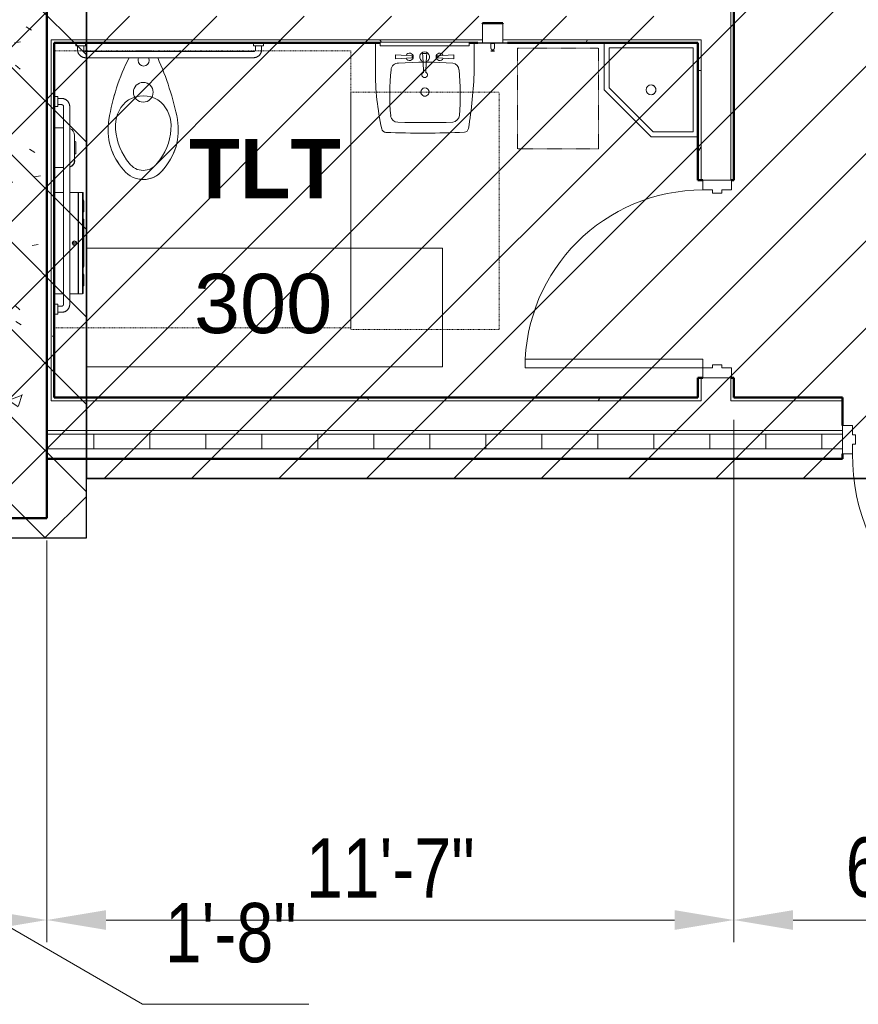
# Model space of a CAD drawing. Header units: inches. Extents: x -152 to 1372, y -763 to 594.
# Tile 6 of 13: x 455 to 624, y -94 to 105. Entities that reach past the tile are written whole.
import ezdxf

# ---------------------------------------------------------------- set-up
doc = ezdxf.new("R2010")
doc.units = ezdxf.units.IN
doc.header["$MEASUREMENT"] = 0
doc.linetypes.add('Dash', pattern=[0.25, 0.125, -0.125])
doc.linetypes.add('Overhead 1_16_', pattern=[0.101562, 0.0625, -0.039062])
for name, color, linetype, lineweight in [('A-ANNO-DIMS', 211, 'Continuous', 9), ('A-AREA-IDEN', 2, 'Continuous', 9), ('A-DOOR', 31, 'Continuous', 13), ('A-DOOR-FRAM', 31, 'Continuous', 20), ('A-FLOR-OVHD', 1, 'Overhead 1_16_', 9), ('A-WALL', 113, 'Continuous', 13), ('A-WALL-PATT', 111, 'Continuous', 50), ('I-WALL', 2, 'Continuous', 13), ('L-SITE-WALL', 31, 'Continuous', 13), ('P-SANR-FIXT', 6, 'Continuous', 9), ('Q-SPCQ', 91, 'Continuous', 9)]:
    doc.layers.add(name, color=color, linetype=linetype, lineweight=lineweight)
doc.styles.add('Arial', font='arial.ttf', dxfattribs={"width": 0.8, "height": 12})
doc.styles.add('Arial_1', font='arial.ttf', dxfattribs={"height": 9})
doc.styles.add('Arial_B', font='arialbd.ttf', dxfattribs={"height": 12})
doc.dimstyles.new('Continuous_USACE_1', dxfattribs={"dimscale": 12, "dimtxt": 9.182335, "dimasz": 1, "dimexe": 0.375, "dimexo": 0.375, "dimgap": 0.375, "dimtad": 1, "dimdec": 5, "dimrnd": 0.03125, "dimzin": 3, "dimdsep": 46, "dimlunit": 4, "dimtxsty": 'Arial', "dimsah": 1, "dimcen": 0.09, "dimazin": 0, "dimtfac": 1, "dimtdec": 4, "dimtix": 1, "dimtmove": 0, "dimatfit": 3, "dimfxl": 1, "dimtvp": 1, "dimtfill": 1, "dimfrac": 2, "dimtolj": 1, "dimtzin": 0, "dimlwd": 20, "dimlwe": 20, "dimarcsym": 2})
doc.dimstyles.new('Continuous_USACE_3', dxfattribs={"dimscale": 12, "dimtxt": 9.182335, "dimasz": 0.75, "dimexe": 0.375, "dimexo": 0.375, "dimgap": 0.375, "dimtad": 1, "dimdec": 5, "dimrnd": 0.03125, "dimzin": 3, "dimdsep": 46, "dimlunit": 4, "dimtxsty": 'Arial', "dimblk1": 'OBLIQUE', "dimsah": 1, "dimcen": 0.09, "dimazin": 0, "dimtfac": 1, "dimtdec": 4, "dimtix": 1, "dimtmove": 1, "dimatfit": 3, "dimfxl": 1, "dimtvp": 1, "dimtfill": 1, "dimfrac": 2, "dimtolj": 1, "dimtzin": 0, "dimlwd": 20, "dimlwe": 20, "dimarcsym": 2})
pattern_1 = [(0, (3279.594, -2263.219), (30.72, 7.68), [1.267, -21.773, 1.267, -21.773, -122.88]), (0, (3279.594, -2263.219), (30.72, 7.68), [-46.08, 1.267, -44.813, 1.267, -21.773, -53.76]), (0, (3279.594, -2263.219), (30.72, 7.68), [-115.2, 1.267, -14.093, 1.267, -37.133]), (120, (3291.114, -2259.379), (-22.011075, 22.7643), [1.267, -21.773, 1.267, -21.773, -122.88]), (120, (3291.114, -2259.379), (-22.011075, 22.7643), [-46.08, 1.267, -44.813, 1.267, -21.773, -53.76]), (120, (3291.114, -2259.379), (-22.011075, 22.7643), [-115.2, 1.267, -14.093, 1.267, -37.133]), (240, (3294.954, -2244.019), (-8.708925, -30.4443), [1.267, -21.773, 1.267, -21.773, -122.88]), (240, (3294.954, -2244.019), (-8.708925, -30.4443), [-46.08, 1.267, -44.813, 1.267, -21.773, -53.76]), (240, (3294.954, -2244.019), (-8.708925, -30.4443), [-115.2, 1.267, -14.093, 1.267, -37.133])]

# ---------------------------------------------------------------- blocks, each defined once
blk = doc.blocks.new('CSA-Toilet-Tankless-2D - Toilet Floor Mounted - Floor-323344-ARCHITECTURAL FLOOR PLAN')
at = {"layer": 'P-SANR-FIXT', "linetype": 'Dash'}
for p, q in [((-42.48, 65.5), (17.52, 65.5)), ((-42.48, 9.5), (-42.48, 65.5)), ((17.52, 65.5), (17.52, 9.5)), ((17.52, 9.5), (-42.48, 9.5))]:
    blk.add_line(p, q, dxfattribs=at)
at = {"layer": 'P-SANR-FIXT'}
for p, q in [((-3.84, 31.51), (-3.31, 32.24)), ((2.35, 32.24), (2.89, 31.51)), ((-2.14, 9.5), (1.04, 9.5)), ((1.04, 9.5), (-2.14, 9.5)), ((-9.6, 7.87), (8.65, 7.87))]:
    blk.add_line(p, q, dxfattribs=at)
for centre, radius, start, end in [((5.99, 24.56), 13.8, 137.5097, 161.8269), ((-0.49, 30.48), 5.03, 89.8381, 141.3029), ((-0.49, 30.49), 5.02, 89.9064, 137.5097), ((-0.49, 30.42), 5.09, 39.0209, 89.9064), ((-0.49, 30.42), 5.09, 39.0209, 89.8381), ((5.99, 24.56), 13.8, 138.9305, 161.8269), ((-0.48, 30.18), 3.5, 36.0261, 143.9739), ((-6.94, 24.56), 13.8, 18.1731, 41.0695), ((-7.05, 24.51), 13.91, 18.221, 40.9113), ((5.16, 24.74), 11.26, 143.105, 181.2372), ((-6.64, 24.58), 11.78, 359.4314, 36.0261), ((5.5, 25.45), 13.07, 164.8702, 188.9809), ((5.5, 25.45), 13.07, 164.8702, 188.9809), ((-6.4, 25.45), 13.03, 350.9735, 15.1754), ((-6.4, 25.45), 13.03, 350.9735, 15.1754), ((0.44, 24.64), 6.54, 181.2372, 233.4853), ((-1.16, 24.52), 6.3, 305.4576, 359.4314), ((50.82, 35.12), 59.4, 191.3725, 204.1024), ((50.82, 35.12), 59.4, 191.3725, 204.1024), ((-34.89, 29.98), 41.87, 332.8247, 350.9735), ((-34.89, 29.98), 41.87, 332.8167, 350.9735), ((-0.48, 24.6), 6, 240.3074, 299.6926), ((-0.48, 17.87), 2, 0, 180), ((-0.48, 17.87), 2, 180, 0), ((-0.55, 11.44), 1.12, 0, 180), ((-0.55, 11.44), 1.13, 180, 211.9612), ((-0.55, 11.44), 1.12, 328.0388, 360), ((-2.14, 10.5), 1, 242.8, 270), ((-2.14, 10.5), 1, 245.159, 270), ((0.99, 10.58), 1.08, 272.6775, 297.1234), ((0.99, 10.58), 1.08, 272.6775, 295.0546)]:
    blk.add_arc(centre, radius, start, end, dxfattribs=at)
blk = doc.blocks.new('5R Sink-2D - CSA-Sink-2D-304063-ARCHITECTURAL FLOOR PLAN')
at = {"layer": 'P-SANR-FIXT', "linetype": 'Dash'}
for p, q in [((14.5, 62.62), (-15.5, 62.62)), ((-15.5, 62.62), (-15.5, 14.62)), ((14.5, 14.62), (14.5, 62.62)), ((14.5, 14.62), (-15.5, 14.62))]:
    blk.add_line(p, q, dxfattribs=at)
at = {"layer": 'P-SANR-FIXT'}
for p, q in [((-10.48, 10.2), (-10.48, 4.62)), ((-10.48, 4.62), (-10.48, 10.2)), ((9.52, 4.62), (9.52, 10.15)), ((9.52, 10.15), (9.52, 4.62)), ((-6.34, 7.02), (-6.34, 7.88)), ((-6.34, 7.88), (-3, 7.68)), ((-6.34, 7.02), (-3, 7.22)), ((-3, 7.22), (-3, 7.68)), ((-0.85, 6.8), (-0.04, 6.8)), ((5.45, 7.88), (2.11, 7.68)), ((2.11, 7.22), (2.11, 7.68)), ((5.45, 7.02), (2.11, 7.22)), ((5.45, 7.02), (5.45, 7.88)), ((-9.6, 4.62), (-9.48, 4.62)), ((8.52, 4.62), (8.65, 4.62))]:
    blk.add_line(p, q, dxfattribs=at)
for centre, radius, start, end in [((82.36, 6.85), 92.9, 170.6425, 177.9299), ((82.36, 6.85), 92.9, 170.6425, 177.9299), ((-8.43, 21.81), 0.882, 95.6057, 170.6425), ((-8.43, 21.81), 0.882, 95.6057, 170.6425), ((0.02, -161.72), 184.6, 87.7023, 92.6496), ((0.02, -161.72), 184.6, 87.7023, 92.6496), ((7.26, 21.72), 1.03, 16.0943, 81.1146), ((7.32, 21.79), 0.954, 13.024, 84.1849), ((-44.97, 10.29), 54.49, 359.8592, 12.4123), ((-44.97, 10.29), 54.49, 359.8592, 12.4123), ((-5.89, 19.09), 1.61, 99.7954, 172.2311), ((-0.6, -295.95), 316.68, 88.9927, 91.0073), ((4.94, 19.16), 1.52, 9.2347, 88.9927), ((47.56, 15.27), 55.2, 175.798, 185.4152), ((-38.18, 15.2), 44.81, 353.4102, 5.3894), ((-0.5, 14.58), 0.832, 360, 180), ((-0.5, 14.58), 0.832, 180, 0), ((-5.88, 10.22), 1.52, 186.1812, 259.7704), ((-0.44, 11.07), 0.567, 294.5515, 245.4484), ((-106.13, 13.53), 105.49, 356.3426, 358.4694), ((105.24, 13.53), 105.49, 181.5306, 183.6574), ((4.95, 10.11), 1.39, 265.3727, 357.94), ((-0.66, 93.47), 84.93, 266.2983, 273.7168), ((-3.49, 7.45), 0.746, 203.4239, 156.5761), ((-0.44, 7.45), 1, 108.5891, 71.8637), ((2.6, 7.45), 0.746, 23.4239, 336.5761)]:
    blk.add_arc(centre, radius, start, end, dxfattribs=at)
blk = doc.blocks.new('Door-Passage-Single-Flush - 36_ x 84_-580149-ARCHITECTURAL FLOOR PLAN')
at = {"layer": 'A-DOOR', "lineweight": 20}
for p, q in [((16.25, -2.875), (18, -2.875)), ((16.25, -38.875), (16.25, -2.875)), ((18, -2.875), (18, -38.875)), ((18, -38.875), (16.25, -38.875))]:
    blk.add_line(p, q, dxfattribs=at)
at = {"layer": 'A-DOOR', "lineweight": 9}
blk.add_arc((18, -2.875), 36, 180, 270, dxfattribs=at)
at = {"layer": 'A-DOOR-FRAM'}
for p, q in [((-20, 2.875), (-18, 2.875)), ((-20, -2.875), (-20, 2.875)), ((-18, 2.875), (-18, 0.9375)), ((18, 2.875), (20, 2.875)), ((18, 0.9375), (18, 2.875)), ((20, 2.875), (20, -2.875)), ((-18, 0.9375), (-17.375, 0.9375)), ((-17.375, 0.9375), (-17.375, -0.9375)), ((17.375, 0.9375), (18, 0.9375)), ((17.375, -0.9375), (17.375, 0.9375)), ((-18, -0.9375), (-18, -2.875)), ((-17.375, -0.9375), (-18, -0.9375)), ((18, -0.9375), (17.375, -0.9375)), ((18, -2.875), (18, -0.9375)), ((-18, -2.875), (-20, -2.875)), ((20, -2.875), (18, -2.875))]:
    blk.add_line(p, q, dxfattribs=at)
blk = doc.blocks.new('Door-Passage-Single-Flush - 42_ x 84_-580282-ARCHITECTURAL FLOOR PLAN')
at = {"layer": 'A-DOOR', "lineweight": 20}
for p, q in [((19.25, -5.4375), (21, -5.4375)), ((19.25, -47.4375), (19.25, -5.4375)), ((21, -5.4375), (21, -47.4375)), ((21, -47.4375), (19.25, -47.4375))]:
    blk.add_line(p, q, dxfattribs=at)
at = {"layer": 'A-DOOR', "lineweight": 9}
blk.add_arc((21, -5.4375), 42, 180, 270, dxfattribs=at)
at = {"layer": 'A-DOOR-FRAM'}
for p, q in [((-23, 0.3125), (-21, 0.3125)), ((-23, -5.4375), (-23, 0.3125)), ((-21, 0.3125), (-21, -1.625)), ((21, 0.3125), (23, 0.3125)), ((21, -1.625), (21, 0.3125)), ((23, 0.3125), (23, -5.4375)), ((-21, -1.625), (-20.375, -1.625)), ((-20.375, -1.625), (-20.375, -3.5)), ((20.375, -1.625), (21, -1.625)), ((20.375, -3.5), (20.375, -1.625)), ((-21, -3.5), (-21, -5.4375)), ((-20.375, -3.5), (-21, -3.5)), ((21, -3.5), (20.375, -3.5)), ((21, -5.4375), (21, -3.5)), ((-21, -5.4375), (-23, -5.4375)), ((23, -5.4375), (21, -5.4375))]:
    blk.add_line(p, q, dxfattribs=at)
blk = doc.blocks.new('Dispenser-Toilet_Tissue-Frost_Products_LTD_-Jumbo-169 - Steel-Brushed-Stainless_Steel-470826-ARCHITECTURAL FLOOR PLAN')
at = {"layer": 'Q-SPCQ', "color": 7}
for p, q in [((-2816.22, 2333.09), (-2818.09, 2333.09)), ((-2813.25, 2333.09), (-2814.97, 2333.09)), ((-2813.25, 2333.09), (-2813.25, 2312.59)), ((-2813.19, 2312.65), (-2813.19, 2333.03)), ((-2813.16, 2333.03), (-2813.19, 2333.03)), ((-2812.39, 2333.09), (-2813.16, 2333.09)), ((-2813.16, 2333.09), (-2813.16, 2333.03)), ((-2813.16, 2333.03), (-2813.16, 2312.65)), ((-2812.39, 2312.59), (-2812.39, 2333.09)), ((-2812.23, 2331.57), (-2812.23, 2332.93)), ((-2812.23, 2314.1), (-2812.23, 2331.57)), ((-2812.13, 2329.24), (-2812.13, 2331.41)), ((-2812.23, 2327.77), (-2812.23, 2329.08)), ((-2812.13, 2318.08), (-2812.13, 2327.59)), ((-2814.19, 2322.88), (-2814.19, 2322.8)), ((-2813.85, 2322.88), (-2814.19, 2322.88)), ((-2814.19, 2322.8), (-2813.85, 2322.8)), ((-2813.85, 2322.8), (-2813.85, 2322.88)), ((-2812.23, 2316.59), (-2812.23, 2317.9)), ((-2812.13, 2314.26), (-2812.13, 2316.43)), ((-2818.09, 2312.59), (-2816.22, 2312.59)), ((-2814.97, 2312.59), (-2813.25, 2312.59)), ((-2813.19, 2312.65), (-2813.16, 2312.65)), ((-2813.16, 2312.65), (-2813.16, 2312.59)), ((-2813.16, 2312.59), (-2812.39, 2312.59)), ((-2812.23, 2312.75), (-2812.23, 2314.1))]:
    blk.add_line(p, q, dxfattribs=at)
for radius in [0.438, 0.357]:
    blk.add_circle((-2814.01, 2322.84), radius, dxfattribs=at)
for centre, radius, start, end in [((-2813.25, 2333.03), 0.06, 0, 90), ((-2812.39, 2332.93), 0.16, 0, 90), ((-2812.31, 2331.41), 0.18, 0, 63.6122), ((-2812.25, 2329.86), 0.118, 10.8116, 82.3569), ((-2812.28, 2329.86), 0.151, 289.6341, 357.321), ((-2812.28, 2329.84), 0.151, 289.6341, 356.8331), ((-2812.31, 2329.83), 0.18, 296.3878, 0), ((-2812.25, 2329.26), 0.119, 10.0401, 81.5195), ((-2812.28, 2329.26), 0.151, 289.6341, 357.321), ((-2812.28, 2329.25), 0.151, 289.6341, 357.321), ((-2812.31, 2329.24), 0.18, 296.3878, 0), ((-2812.35, 2327.59), 0.22, 0, 56.9443), ((-2812.35, 2318.08), 0.22, 303.0557, 0), ((-2812.31, 2316.43), 0.18, 0, 63.6122), ((-2812.28, 2316.42), 0.151, 2.679, 70.3659), ((-2812.28, 2316.41), 0.151, 2.679, 70.3659), ((-2812.25, 2316.41), 0.119, 278.4805, 349.9599), ((-2812.31, 2315.84), 0.18, 0, 63.6084), ((-2812.28, 2315.83), 0.151, 3.1667, 70.3726), ((-2812.28, 2315.81), 0.151, 2.679, 70.3653), ((-2812.25, 2315.81), 0.118, 277.6431, 349.1884), ((-2812.31, 2314.26), 0.18, 296.3878, 0), ((-2813.25, 2312.65), 0.0601, 270, 357.3185), ((-2812.39, 2312.75), 0.16, 270, 359.0019)]:
    blk.add_arc(centre, radius, start, end, dxfattribs=at)
blk = doc.blocks.new('Toilet Grab Bar - 36_-471212-ARCHITECTURAL FLOOR PLAN')
at = {"layer": 'Q-SPCQ'}
for p, q in [((-7, 3.12), (-41, 3.12)), ((-43, 0.75), (-43, 0.12)), ((-43, 0.75), (-41, 0.75)), ((-42.62, 1.5), (-42.62, 0.75)), ((-41.37, 0.75), (-41.37, 1.5)), ((-41, 1.87), (-7, 1.87)), ((-41, 0.12), (-41, 0.75)), ((-7, 0.75), (-7, 0.12)), ((-7, 0.75), (-5, 0.75)), ((-6.63, 1.5), (-6.63, 0.75)), ((-5.37, 0.75), (-5.37, 1.5)), ((-5, 0.12), (-5, 0.75))]:
    blk.add_line(p, q, dxfattribs=at)
at = {"layer": 'Q-SPCQ', "flags": 128}
for points in [[(-41, 3.12), (-41.06, 3.12), (-41.13, 3.12), (-41.19, 3.11), (-41.26, 3.1), (-41.32, 3.09), (-41.39, 3.08), (-41.45, 3.06), (-41.51, 3.04), (-41.57, 3.02), (-41.63, 3), (-41.69, 2.97), (-41.75, 2.94), (-41.81, 2.91), (-41.86, 2.88), (-41.92, 2.84), (-41.97, 2.8), (-42.02, 2.76), (-42.07, 2.72), (-42.12, 2.68), (-42.17, 2.63), (-42.21, 2.58), (-42.25, 2.54), (-42.29, 2.48), (-42.33, 2.43), (-42.37, 2.38), (-42.4, 2.32), (-42.43, 2.27), (-42.46, 2.21), (-42.49, 2.15), (-42.51, 2.09), (-42.54, 2.03), (-42.56, 1.97), (-42.57, 1.9), (-42.59, 1.84), (-42.6, 1.78), (-42.61, 1.71), (-42.62, 1.65), (-42.62, 1.58), (-42.62, 1.52), (-42.62, 1.5)], [(-5.37, 1.5), (-5.38, 1.56), (-5.38, 1.63), (-5.39, 1.69), (-5.4, 1.76), (-5.41, 1.82), (-5.42, 1.89), (-5.44, 1.95), (-5.46, 2.01), (-5.48, 2.07), (-5.5, 2.13), (-5.53, 2.19), (-5.56, 2.25), (-5.59, 2.31), (-5.62, 2.36), (-5.66, 2.42), (-5.7, 2.47), (-5.74, 2.52), (-5.78, 2.57), (-5.82, 2.62), (-5.87, 2.67), (-5.92, 2.71), (-5.96, 2.75), (-6.02, 2.79), (-6.07, 2.83), (-6.12, 2.87), (-6.18, 2.9), (-6.23, 2.93), (-6.29, 2.96), (-6.35, 2.99), (-6.41, 3.01), (-6.47, 3.04), (-6.53, 3.06), (-6.6, 3.07), (-6.66, 3.09), (-6.72, 3.1), (-6.79, 3.11), (-6.85, 3.12), (-6.92, 3.12), (-6.98, 3.12), (-7, 3.12)], [(-41.37, 1.5), (-41.37, 1.51), (-41.37, 1.53), (-41.37, 1.54), (-41.37, 1.56), (-41.37, 1.57), (-41.36, 1.59), (-41.36, 1.6), (-41.36, 1.62), (-41.35, 1.63), (-41.35, 1.65), (-41.34, 1.66), (-41.33, 1.67), (-41.33, 1.69), (-41.32, 1.7), (-41.31, 1.71), (-41.3, 1.72), (-41.29, 1.74), (-41.28, 1.75), (-41.27, 1.76), (-41.26, 1.77), (-41.25, 1.78), (-41.24, 1.79), (-41.23, 1.8), (-41.22, 1.81), (-41.2, 1.82), (-41.19, 1.82), (-41.18, 1.83), (-41.16, 1.84), (-41.15, 1.84), (-41.14, 1.85), (-41.12, 1.85), (-41.11, 1.86), (-41.09, 1.86), (-41.08, 1.87), (-41.06, 1.87), (-41.05, 1.87), (-41.03, 1.87), (-41.02, 1.87), (-41, 1.87), (-41, 1.87)], [(-7, 1.87), (-6.99, 1.87), (-6.97, 1.87), (-6.96, 1.87), (-6.94, 1.87), (-6.93, 1.87), (-6.91, 1.86), (-6.9, 1.86), (-6.88, 1.86), (-6.87, 1.85), (-6.85, 1.85), (-6.84, 1.84), (-6.83, 1.83), (-6.81, 1.83), (-6.8, 1.82), (-6.79, 1.81), (-6.78, 1.8), (-6.76, 1.79), (-6.75, 1.78), (-6.74, 1.77), (-6.73, 1.76), (-6.72, 1.75), (-6.71, 1.74), (-6.7, 1.73), (-6.69, 1.72), (-6.68, 1.7), (-6.68, 1.69), (-6.67, 1.68), (-6.66, 1.66), (-6.66, 1.65), (-6.65, 1.64), (-6.65, 1.62), (-6.64, 1.61), (-6.64, 1.59), (-6.63, 1.58), (-6.63, 1.56), (-6.63, 1.55), (-6.63, 1.53), (-6.63, 1.52), (-6.63, 1.5), (-6.63, 1.5)]]:
    blk.add_lwpolyline(points, dxfattribs=at)
blk = doc.blocks.new('Toilet Grab Bar - 42_-468007-ARCHITECTURAL FLOOR PLAN')
at = {"layer": 'Q-SPCQ'}
for p, q in [((-55, 0), (-55, -0.75)), ((-53, -0.75), (-53, 0)), ((-13, 0), (-13, -0.75)), ((-11, -0.75), (-11, 0)), ((-53, -0.75), (-55, -0.75)), ((-54.62, -0.75), (-54.62, -1.5)), ((-53.37, -1.5), (-53.37, -0.75)), ((-13, -1.87), (-53, -1.87)), ((-11, -0.75), (-13, -0.75)), ((-12.62, -0.75), (-12.62, -1.5)), ((-11.38, -1.5), (-11.38, -0.75)), ((-53, -3.12), (-13, -3.12))]:
    blk.add_line(p, q, dxfattribs=at)
at = {"layer": 'Q-SPCQ', "flags": 128}
for points in [[(-54.62, -1.5), (-54.62, -1.56), (-54.62, -1.63), (-54.61, -1.69), (-54.6, -1.76), (-54.59, -1.82), (-54.58, -1.89), (-54.56, -1.95), (-54.54, -2.01), (-54.52, -2.07), (-54.5, -2.13), (-54.47, -2.19), (-54.44, -2.25), (-54.41, -2.31), (-54.38, -2.36), (-54.34, -2.42), (-54.3, -2.47), (-54.26, -2.52), (-54.22, -2.57), (-54.18, -2.62), (-54.13, -2.67), (-54.08, -2.71), (-54.04, -2.75), (-53.98, -2.79), (-53.93, -2.83), (-53.88, -2.87), (-53.82, -2.9), (-53.77, -2.93), (-53.71, -2.96), (-53.65, -2.99), (-53.59, -3.01), (-53.53, -3.04), (-53.47, -3.06), (-53.4, -3.07), (-53.34, -3.09), (-53.28, -3.1), (-53.21, -3.11), (-53.15, -3.12), (-53.08, -3.12), (-53.02, -3.12), (-53, -3.12)], [(-53, -1.87), (-53.01, -1.87), (-53.03, -1.87), (-53.04, -1.87), (-53.06, -1.87), (-53.07, -1.87), (-53.09, -1.86), (-53.1, -1.86), (-53.12, -1.86), (-53.13, -1.85), (-53.15, -1.85), (-53.16, -1.84), (-53.17, -1.83), (-53.19, -1.83), (-53.2, -1.82), (-53.21, -1.81), (-53.22, -1.8), (-53.24, -1.79), (-53.25, -1.78), (-53.26, -1.77), (-53.27, -1.76), (-53.28, -1.75), (-53.29, -1.74), (-53.3, -1.73), (-53.31, -1.72), (-53.32, -1.7), (-53.32, -1.69), (-53.33, -1.68), (-53.34, -1.66), (-53.34, -1.65), (-53.35, -1.64), (-53.35, -1.62), (-53.36, -1.61), (-53.36, -1.59), (-53.37, -1.58), (-53.37, -1.56), (-53.37, -1.55), (-53.37, -1.53), (-53.37, -1.52), (-53.37, -1.5), (-53.37, -1.5)], [(-13, -3.12), (-12.94, -3.12), (-12.87, -3.12), (-12.81, -3.11), (-12.74, -3.1), (-12.68, -3.09), (-12.61, -3.08), (-12.55, -3.06), (-12.49, -3.04), (-12.43, -3.02), (-12.37, -3), (-12.31, -2.97), (-12.25, -2.94), (-12.19, -2.91), (-12.14, -2.88), (-12.08, -2.84), (-12.03, -2.8), (-11.98, -2.76), (-11.93, -2.72), (-11.88, -2.68), (-11.83, -2.63), (-11.79, -2.58), (-11.75, -2.54), (-11.71, -2.48), (-11.67, -2.43), (-11.63, -2.38), (-11.6, -2.32), (-11.57, -2.27), (-11.54, -2.21), (-11.51, -2.15), (-11.49, -2.09), (-11.46, -2.03), (-11.44, -1.97), (-11.43, -1.9), (-11.41, -1.84), (-11.4, -1.78), (-11.39, -1.71), (-11.38, -1.65), (-11.38, -1.58), (-11.38, -1.52), (-11.38, -1.5)], [(-12.62, -1.5), (-12.63, -1.51), (-12.63, -1.53), (-12.63, -1.54), (-12.63, -1.56), (-12.63, -1.57), (-12.64, -1.59), (-12.64, -1.6), (-12.64, -1.62), (-12.65, -1.63), (-12.65, -1.65), (-12.66, -1.66), (-12.67, -1.67), (-12.67, -1.69), (-12.68, -1.7), (-12.69, -1.71), (-12.7, -1.72), (-12.71, -1.74), (-12.72, -1.75), (-12.73, -1.76), (-12.74, -1.77), (-12.75, -1.78), (-12.76, -1.79), (-12.77, -1.8), (-12.78, -1.81), (-12.8, -1.82), (-12.81, -1.82), (-12.82, -1.83), (-12.84, -1.84), (-12.85, -1.84), (-12.86, -1.85), (-12.88, -1.85), (-12.89, -1.86), (-12.91, -1.86), (-12.92, -1.87), (-12.94, -1.87), (-12.95, -1.87), (-12.97, -1.87), (-12.98, -1.87), (-13, -1.87), (-13, -1.87)]]:
    blk.add_lwpolyline(points, dxfattribs=at)
blk = doc.blocks.new('Bradley-Washroom_Accessories-Napkin_Disposal-4781-15 - Surface-Mounted-471218-ARCHITECTURAL FLOOR PLAN')
at = {"layer": 'Q-SPCQ'}
for p, q in [((-2818.09, 2346.13), (-2818.03, 2346.13)), ((-2816.21, 2346.13), (-2818.03, 2346.13)), ((-2818.03, 2346.13), (-2818.03, 2338.13)), ((-2813.97, 2339.63), (-2813.97, 2344.63)), ((-2813.74, 2341.02), (-2813.74, 2343.23)), ((-2818.03, 2338.13), (-2818.09, 2338.13)), ((-2818.03, 2338.13), (-2816.21, 2338.13)), ((-2813.97, 2339.54), (-2813.97, 2339.63))]:
    blk.add_line(p, q, dxfattribs=at)
for centre, radius, start, end in [((-2815.47, 2344.63), 1.5, 0, 70.3657), ((-2813.74, 2343.57), 0.23, 180, 248.9743), ((-2813.87, 2343.23), 0.129, 360, 68.9743), ((-2813.74, 2340.69), 0.23, 111.0257, 180), ((-2813.87, 2341.02), 0.129, 291.0257, 0), ((-2815.37, 2339.54), 1.41, 286.834, 0), ((-2815.47, 2339.63), 1.5, 289.6343, 0)]:
    blk.add_arc(centre, radius, start, end, dxfattribs=at)
blk = doc.blocks.new('Bradley-Washroom_Accessories-Mirrors-7815_Standard - Bradley-Washroom_Accessories-Mirrors-7815_Standard-472465-ARCHITECTURAL FLOOR PLAN')
at = {"layer": 'Q-SPCQ'}
for p, q in [((-2752.12, 2363.46), (-2734.12, 2363.46)), ((-2752.12, 2363.46), (-2752.12, 2362.71)), ((-2752.12, 2363.46), (-2752.12, 2362.71)), ((-2734.12, 2362.71), (-2752.12, 2362.71)), ((-2734.12, 2362.71), (-2734.12, 2363.46)), ((-2734.12, 2362.71), (-2734.12, 2363.46))]:
    blk.add_line(p, q, dxfattribs=at)
blk = doc.blocks.new('Sink - Mop - 19_ x 19_-534712-ARCHITECTURAL FLOOR PLAN')
at = {"layer": 'P-SANR-FIXT'}
for p, q in [((1, -1), (18, -1)), ((1, -18), (1, -1)), ((18, -1), (18, -9.09)), ((19, -9.5), (19, 0)), ((18, -9.09), (9.09, -18)), ((9.5, -19), (19, -9.5)), ((0, -19), (9.5, -19)), ((9.09, -18), (1, -18))]:
    blk.add_line(p, q, dxfattribs=at)
for start, end in [(360, 180), (0, 180), (180, 360), (180, 360)]:
    blk.add_arc((9.5, -9.5), 1, start, end, dxfattribs=at)
blk = doc.blocks.new('644_Soap_Dispenser - 644-535335-ARCHITECTURAL FLOOR PLAN')
at = {"layer": 'Q-SPCQ'}
for p, q in [((-2727.36, 2367.29), (-2731.42, 2367.29)), ((-2731.42, 2367.29), (-2731.42, 2363.34)), ((-2727.36, 2363.34), (-2727.36, 2367.29)), ((-2732.39, 2363.34), (-2726.39, 2363.34)), ((-2732.39, 2363.34), (-2732.39, 2363.31)), ((-2732.39, 2363.31), (-2726.39, 2363.31)), ((-2732.15, 2363.26), (-2732.39, 2363.31)), ((-2726.63, 2363.26), (-2732.15, 2363.26)), ((-2729.76, 2363.26), (-2729.76, 2363.19)), ((-2729.02, 2363.19), (-2729.76, 2363.19)), ((-2729.76, 2363.19), (-2729.49, 2363.19)), ((-2729.74, 2363.26), (-2729.74, 2362.26)), ((-2729.47, 2361.94), (-2729.47, 2361.71)), ((-2729.47, 2361.94), (-2729.39, 2361.94)), ((-2729.45, 2363.19), (-2729.45, 2363.26)), ((-2729.32, 2363.19), (-2729.45, 2363.19)), ((-2729.39, 2361.94), (-2729.31, 2361.94)), ((-2729.32, 2363.19), (-2729.32, 2363.26)), ((-2729.31, 2361.71), (-2729.31, 2361.94)), ((-2729.3, 2363.19), (-2729.02, 2363.19)), ((-2729.05, 2362.26), (-2729.05, 2363.26)), ((-2729.02, 2363.19), (-2729.02, 2363.26)), ((-2726.39, 2363.31), (-2726.63, 2363.26)), ((-2726.39, 2363.31), (-2726.39, 2363.34)), ((-2729.74, 2361.71), (-2729.74, 2361.64)), ((-2729.69, 2361.71), (-2729.39, 2361.71)), ((-2729.69, 2361.64), (-2729.39, 2361.64)), ((-2729.39, 2361.71), (-2729.09, 2361.71)), ((-2729.39, 2361.64), (-2729.09, 2361.64)), ((-2729.05, 2361.64), (-2729.05, 2361.71))]:
    blk.add_line(p, q, dxfattribs=at)
at = {"layer": 'Q-SPCQ', "flags": 128}
for points in [[(-2729.47, 2361.94), (-2729.48, 2361.94), (-2729.5, 2361.95), (-2729.51, 2361.95), (-2729.52, 2361.95), (-2729.53, 2361.96), (-2729.54, 2361.96), (-2729.56, 2361.97), (-2729.57, 2361.97), (-2729.58, 2361.98), (-2729.59, 2361.99), (-2729.6, 2361.99), (-2729.61, 2362), (-2729.62, 2362.01), (-2729.63, 2362.02), (-2729.64, 2362.03), (-2729.65, 2362.04), (-2729.66, 2362.05), (-2729.67, 2362.06), (-2729.67, 2362.07), (-2729.68, 2362.08), (-2729.69, 2362.09), (-2729.69, 2362.1), (-2729.7, 2362.11), (-2729.71, 2362.12), (-2729.71, 2362.13), (-2729.72, 2362.14), (-2729.72, 2362.16), (-2729.72, 2362.17), (-2729.73, 2362.18), (-2729.73, 2362.19), (-2729.73, 2362.21), (-2729.73, 2362.22), (-2729.74, 2362.23), (-2729.74, 2362.24), (-2729.74, 2362.26)], [(-2729.05, 2362.26), (-2729.05, 2362.24), (-2729.05, 2362.23), (-2729.05, 2362.22), (-2729.05, 2362.21), (-2729.05, 2362.19), (-2729.06, 2362.18), (-2729.06, 2362.17), (-2729.06, 2362.16), (-2729.07, 2362.14), (-2729.07, 2362.13), (-2729.08, 2362.12), (-2729.08, 2362.11), (-2729.09, 2362.1), (-2729.1, 2362.09), (-2729.1, 2362.08), (-2729.11, 2362.06), (-2729.12, 2362.05), (-2729.13, 2362.04), (-2729.14, 2362.04), (-2729.14, 2362.03), (-2729.15, 2362.02), (-2729.16, 2362.01), (-2729.17, 2362), (-2729.18, 2361.99), (-2729.19, 2361.99), (-2729.21, 2361.98), (-2729.22, 2361.97), (-2729.23, 2361.97), (-2729.24, 2361.96), (-2729.25, 2361.96), (-2729.26, 2361.95), (-2729.28, 2361.95), (-2729.29, 2361.95), (-2729.3, 2361.94), (-2729.31, 2361.94)]]:
    blk.add_lwpolyline(points, dxfattribs=at)
blk = doc.blocks.new('_Oblique')
at = {"color": 0, "linetype": 'ByBlock', "lineweight": -2}
blk.add_line((-0.5, -0.5), (0.5, 0.5), dxfattribs=at)
blk = doc.blocks.new('*D115')
at = {"layer": 'A-ANNO-DIMS', "color": 0, "lineweight": 20, "transparency": 16777216}
for p, q in [((440, -0.51), (440, -81.8)), ((460, -0.51), (460, -81.8)), ((440, -77.3), (451, -77.3)), ((450, -77.3), (479.37, -94.34)), ((479.37, -94.34), (512.99, -94.34))]:
    blk.add_line(p, q, dxfattribs=at)
at = {"layer": 'A-ANNO-DIMS', "color": 0, "transparency": 16777216}
blk.add_solid([(451, -75.8), (451, -78.8), (460, -77.3)], dxfattribs=at)
at = {"layer": 'Defpoints', "color": 0, "transparency": 16777216}
for p in [(440, 3.99), (460, 3.99), (460, -77.3)]:
    blk.add_point(p, dxfattribs=at)
at = {"layer": 'A-ANNO-DIMS', "color": 0, "lineweight": 20, "transparency": 16777216, "xscale": 8.999999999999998, "yscale": 8.999999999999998, "zscale": 8.999999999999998, "rotation": 180}
blk.add_blockref('_Oblique', (440, -77.3), dxfattribs=at)
at = {"layer": 'A-ANNO-DIMS', "color": 0, "lineweight": 20, "transparency": 16777216, "insert": (483.87, -73.84), "char_height": 12, "width": 38.481, "attachment_point": 1, "line_spacing_factor": 0.941778, "style": 'Arial', "bg_fill": 3, "box_fill_scale": 1.25, "bg_fill_color": 256, "bg_fill_true_color": 13158600, "bg_fill_transparency": 0}
blk.add_mtext('\\A1;1\'-8"', dxfattribs=at)
blk = doc.blocks.new('*D116')
at = {"layer": 'A-ANNO-DIMS', "color": 0, "lineweight": 20, "transparency": 16777216}
for p, q in [((599, 23.87), (599, -81.8)), ((460, -0.51), (460, -81.8)), ((472, -77.3), (587, -77.3))]:
    blk.add_line(p, q, dxfattribs=at)
at = {"layer": 'A-ANNO-DIMS', "color": 0, "transparency": 16777216}
for points in [[(472, -75.3), (472, -79.3), (460, -77.3)], [(587, -75.3), (587, -79.3), (599, -77.3)]]:
    blk.add_solid(points, dxfattribs=at)
at = {"layer": 'Defpoints', "color": 0, "transparency": 16777216}
for p in [(599, 28.37), (460, 3.99), (599, -77.3)]:
    blk.add_point(p, dxfattribs=at)
at = {"layer": 'A-ANNO-DIMS', "color": 0, "lineweight": 20, "transparency": 16777216, "insert": (529.5, -66.77), "char_height": 12, "width": 46.7875, "attachment_point": 5, "style": 'Arial', "bg_fill": 3, "box_fill_scale": 1.25, "bg_fill_color": 256, "bg_fill_true_color": 13158600, "bg_fill_transparency": 0}
blk.add_mtext('\\A1;11\'-7"', dxfattribs=at)
blk = doc.blocks.new('*D117')
at = {"layer": 'A-ANNO-DIMS', "color": 0, "lineweight": 20, "transparency": 16777216}
for p, q in [((599, 23.87), (599, -81.8)), ((671, 23.87), (671, -81.8)), ((611, -77.3), (659, -77.3))]:
    blk.add_line(p, q, dxfattribs=at)
at = {"layer": 'A-ANNO-DIMS', "color": 0, "transparency": 16777216}
for points in [[(611, -75.3), (611, -79.3), (599, -77.3)], [(659, -75.3), (659, -79.3), (671, -77.3)]]:
    blk.add_solid(points, dxfattribs=at)
at = {"layer": 'Defpoints', "color": 0, "transparency": 16777216}
for p in [(599, 28.37), (671, 28.37), (671, -77.3)]:
    blk.add_point(p, dxfattribs=at)
at = {"layer": 'A-ANNO-DIMS', "color": 0, "lineweight": 20, "transparency": 16777216, "insert": (635, -66.67), "char_height": 12, "width": 38.481, "attachment_point": 5, "style": 'Arial', "bg_fill": 3, "box_fill_scale": 1.25, "bg_fill_color": 256, "bg_fill_true_color": 13158600, "bg_fill_transparency": 0}
blk.add_mtext('\\A1;6\'-0"', dxfattribs=at)
blk = doc.blocks.new('Room Tag - Room Tag-42828-ARCHITECTURAL FLOOR PLAN')
at = {"layer": 'A-AREA-IDEN'}
for p, q in [((-0.375, -0.0625), (-0.375, -0.3125)), ((-0.375, -0.0625), (0.375, -0.0625)), ((0.375, -0.0625), (0.375, -0.3125)), ((-0.375, -0.3125), (0.375, -0.3125))]:
    blk.add_line(p, q, dxfattribs=at)

msp = doc.modelspace()

# ---------------------------------------------------------------- hatches: boundary and pattern name
h = msp.add_hatch()
h.set_pattern_fill('ANSI37', color=256, scale=100)
h.paths.add_polyline_path([(0.001145, 503.99456), (0.001145, -0.00544), (468.001145, -0.00544), (468.001145, 503.99456)])
at = {"transparency": 33554687}
h = msp.add_hatch(dxfattribs=at)
h.set_pattern_fill('ANSI31', color=256, scale=100)
h.paths.add_polyline_path([(468.001145, 105.49456), (599.001152, 105.49456), (599.001145, 177.61956), (768.001145, 178.24456), (768.001145, 11.99456), (468.001145, 11.99456)])
at = {"layer": 'A-WALL-PATT', "lineweight": 9}
h = msp.add_hatch(dxfattribs=at)
h.set_pattern_fill('FP_1', color=256, style=0, pattern_type=2)
h.set_pattern_definition([(50, (3279.594, -2263.219), (27.5427, -2.40992), [2.88, -31.68]), (355, (3279.594, -2263.22), (-5.32784, 28.88427), [2.304, -25.344]), (100.451, (3281.89, -2263.42), (22.21532, 26.47393), [2.448, -26.924]), (46.184, (3279.594, -2255.54), (40.98187, -6.35642), [4.32, -47.52]), (96.636, (3283.01, -2256.07), (35.89075, 37.4062), [3.671, -40.386]), (351.184, (3279.594, -2255.54), (35.89097, 37.4062), [3.456, -38.016]), (21, (3283.434, -2257.459), (22.92104, -15.46073), [2.88, -31.68]), (326, (3283.434, -2257.46), (9.34353, 27.84574), [2.304, -25.344]), (71.451, (3285.344, -2258.747), (32.26477, 12.38442), [2.448, -26.924]), (37.5, (3279.594, -2263.219), (0.466855, 12.782707), [1.267, -23.77, 1.267, -24.461, -25.44]), (37.5, (3279.594, -2263.219), (0.466855, 12.782707), [-50.765, 1.267, -24.173]), (7.5, (3279.594, -2263.219), (10.10159, 15.14509), [1.267, -13.402, 1.267, -23.194, -9.696]), (7.5, (3279.594, -2263.219), (10.10159, 15.14509), [-39.13, 1.267, -8.429]), (327.5, (3271.031, -2263.219), (20.49916, -0.86578), [1.267, -8.333, 1.267, -28.685, -39.744]), (327.5, (3271.031, -2263.219), (20.49916, -0.86578), [-39.552, 1.267, -38.477]), (317.5, (3267.19, -2263.219), (22.39478, 3.84429), [1.267, -11.213, 1.267, -18.624, -28.224]), (317.5, (3267.19, -2263.219), (22.39478, 3.84429), [-32.371, 1.267, -26.957])])
h.paths.add_polyline_path([(460.001145, 3.99456), (460.001145, 483.99456), (440.001145, 483.99456), (440.001145, 3.99456)])
h = msp.add_hatch(dxfattribs=at)
h.set_pattern_fill('FP_2', color=256, style=0, pattern_type=2)
h.set_pattern_definition(pattern_1)
h.paths.add_polyline_path([(591.751145, 28.36956), (592.376145, 28.36956), (592.376145, 32.36956), (591.751145, 32.36956)])
h.paths.add_polyline_path([(591.751145, 72.36956), (592.376145, 72.36956), (592.376145, 100.74456), (591.751145, 100.74456), (591.751145, 97.262107)])
h.paths.add_polyline_path([(592.376145, 108.74456), (592.376145, 151.306483), (591.751145, 150.681483), (591.751145, 108.74456)])
h = msp.add_hatch(dxfattribs=at)
h.set_pattern_fill('FP_2', color=256, style=0, pattern_type=2)
h.set_pattern_definition(pattern_1)
h.paths.add_polyline_path([(591.751145, 100.11956), (591.751145, 100.74456), (552.233413, 100.74456), (552.233413, 100.11956), (554.667325, 100.11956)])
h.paths.add_polyline_path([(547.202163, 100.11956), (548.170913, 100.11956), (548.170913, 100.74456), (460.876145, 100.74456), (460.876145, 100.11956), (527.476654, 100.11956), (527.476654, 100.24456), (545.476654, 100.24456), (545.476654, 100.11956)])
h = msp.add_hatch(dxfattribs=at)
h.set_pattern_fill('FP_2', color=256, style=0, pattern_type=2)
h.set_pattern_definition(pattern_1)
h.paths.add_polyline_path([(460.876145, 28.36956), (461.501145, 28.36956), (461.501145, 100.11956), (460.876145, 100.11956), (460.876145, 36.837387)])
h = msp.add_hatch(dxfattribs=at)
h.set_pattern_fill('FP_2', color=256, style=0, pattern_type=2)
h.set_pattern_definition(pattern_1)
h.paths.add_polyline_path([(495.359341, 27.74456), (592.376145, 27.74456), (592.376145, 28.36956), (460.876145, 28.36956), (460.876145, 27.74456), (465.705348, 27.74456)])
h.paths.add_polyline_path([(598.376145, 27.74456), (621.001253, 27.74456), (621.001253, 28.36956), (598.376145, 28.36956)])
h.paths.add_polyline_path([(714.001145, 27.74456), (714.001145, 28.36956), (677.626253, 28.36956), (677.626253, 27.74456)])
h.paths.add_polyline_path([(754.001145, 27.74456), (768.001145, 27.74456), (768.001145, 28.36956), (754.001145, 28.36956)])
h.paths.add_polyline_path([(671.626253, 27.74456), (671.626253, 28.36956), (667.001253, 28.36956), (667.001253, 27.74456)])
h = msp.add_hatch(dxfattribs=at)
h.set_pattern_fill('FP_3', color=256, style=0, pattern_type=2)
h.set_pattern_definition([(0, (3279.594, -2263.219), (0, 11.331), []), (90, (3279.594, -2263.219), (-11.331, 7e-16), [])])
h.paths.add_polyline_path([(460.001145, 17.99456), (621.001253, 17.99456), (621.001253, 20.99456), (460.001145, 20.99456)])
h.paths.add_polyline_path([(714.001145, 17.99456), (714.001145, 20.99456), (667.001253, 20.99456), (667.001253, 17.99456), (673.283294, 17.99456)])
h.paths.add_polyline_path([(754.001145, 17.99456), (768.001145, 17.99456), (768.001145, 20.99456), (754.001145, 20.99456), (754.001145, 18.93206)])

# ---------------------------------------------------------------- linework, layer by layer
for p, q in [((468.001145, -0.00544), (468.001145, 503.99456)), ((468.001145, 189.99456), (468.001145, 11.99456)), ((468.001145, 11.99456), (468.001145, 105.49456)), ((468.001145, 11.99456), (768.001145, 11.99456)), ((768.001145, 11.99456), (468.001145, 11.99456)), ((0.001145, -0.00544), (468.001145, -0.00544))]:
    msp.add_line(p, q)
at = {"layer": 'A-FLOR-OVHD', "color": 8}
for p, q in [((555.233418, 99.019425), (571.633418, 99.019425)), ((555.233418, 78.719425), (555.233418, 99.019425)), ((571.633418, 99.019425), (571.633418, 78.719425)), ((571.633418, 78.719425), (555.233418, 78.719425))]:
    msp.add_line(p, q, dxfattribs=at)
at = {"layer": 'A-WALL'}
for p, q in [((598.376145, 147.937318), (598.376145, 72.36956)), ((548.170913, 100.74456), (460.876145, 100.74456)), ((460.876145, 27.74456), (460.876145, 100.74456)), ((592.376145, 100.74456), (552.233413, 100.74456)), ((592.376145, 100.74456), (592.376145, 72.36956)), ((592.376145, 32.36956), (592.376145, 27.74456)), ((598.376145, 32.36956), (598.376145, 27.74456)), ((592.376145, 27.74456), (460.876145, 27.74456)), ((621.001253, 27.74456), (598.376145, 27.74456)), ((621.001253, 21.74456), (460.001145, 21.74456)), ((621.001253, 20.99456), (460.001145, 20.99456)), ((621.001253, 17.99456), (460.001145, 17.99456))]:
    msp.add_line(p, q, dxfattribs=at)
at = {"layer": 'A-WALL', "lineweight": 50}
for p, q in [((591.751145, 28.36956), (461.501145, 28.36956)), ((621.001253, 28.36956), (599.001145, 28.36956)), ((621.001253, 22.74456), (621.001253, 28.36956)), ((460.001145, 15.99456), (621.001253, 15.99456)), ((621.001253, 15.99456), (621.001253, 16.99456))]:
    msp.add_line(p, q, dxfattribs=at)
at = {"layer": 'I-WALL', "lineweight": 50}
for p, q in [((599.001145, 72.36956), (599.001145, 147.678434)), ((548.170913, 104.068779), (548.170913, 104.11956)), ((548.170913, 104.11956), (552.233413, 104.11956)), ((552.233413, 104.11956), (552.233413, 104.068779)), ((461.501145, 100.11956), (527.476654, 100.11956)), ((461.501145, 28.36956), (461.501145, 100.11956)), ((545.476654, 100.11956), (547.202163, 100.11956)), ((553.202163, 100.11956), (591.751145, 100.11956)), ((591.751145, 100.11956), (591.751145, 72.36956)), ((591.751145, 72.36956), (592.751145, 72.36956)), ((598.501145, 72.36956), (599.001145, 72.36956)), ((592.751145, 32.36956), (591.751145, 32.36956)), ((591.751145, 32.36956), (591.751145, 28.36956)), ((599.001145, 32.36956), (598.501145, 32.36956)), ((599.001145, 28.36956), (599.001145, 32.36956))]:
    msp.add_line(p, q, dxfattribs=at)
at = {"layer": 'L-SITE-WALL', "lineweight": 50}
for p, q in [((460.001145, 3.99456), (460.001145, 503.99456)), ((440.001145, 3.99456), (460.001145, 3.99456))]:
    msp.add_line(p, q, dxfattribs=at)

# ---------------------------------------------------------------- block references
at = {"layer": 'A-AREA-IDEN', "xscale": 95.99999999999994, "yscale": 95.99999999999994, "zscale": 95.99999999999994}
msp.add_blockref('Room Tag - Room Tag-42828-ARCHITECTURAL FLOOR PLAN', (504.046063, 64.580741), dxfattribs=at)
at = {"layer": 'A-DOOR', "rotation": 269.9999999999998}
msp.add_blockref('Door-Passage-Single-Flush - 36_ x 84_-580149-ARCHITECTURAL FLOOR PLAN', (595.626145, 52.36956), dxfattribs=at)
at = {"layer": 'A-DOOR'}
msp.add_blockref('Door-Passage-Single-Flush - 42_ x 84_-580282-ARCHITECTURAL FLOOR PLAN', (644.001253, 22.43206), dxfattribs=at)
at = {"layer": 'P-SANR-FIXT'}
for name, p, rotation in [('CSA-Toilet-Tankless-2D - Toilet Floor Mounted - Floor-323344-ARCHITECTURAL FLOOR PLAN', (479.024036, 107.99456), 180), ('5R Sink-2D - CSA-Sink-2D-304063-ARCHITECTURAL FLOOR PLAN', (535.999545, 104.74456), 180), ('Sink - Mop - 19_ x 19_-534712-ARCHITECTURAL FLOOR PLAN', (591.751145, 100.11956), 269.9999999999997)]:
    msp.add_blockref(name, p, dxfattribs=dict(at, rotation=rotation))
at = {"layer": 'Q-SPCQ'}
for name in ['644_Soap_Dispenser - 644-535335-ARCHITECTURAL FLOOR PLAN', 'Bradley-Washroom_Accessories-Mirrors-7815_Standard - Bradley-Washroom_Accessories-Mirrors-7815_Standard-472465-ARCHITECTURAL FLOOR PLAN', 'Bradley-Washroom_Accessories-Napkin_Disposal-4781-15 - Surface-Mounted-471218-ARCHITECTURAL FLOOR PLAN']:
    msp.add_blockref(name, (3279.59375, -2263.21875), dxfattribs=at)
for name, p, rotation in [('Toilet Grab Bar - 36_-471212-ARCHITECTURAL FLOOR PLAN', (460.828929, 100.24456), 180), ('Toilet Grab Bar - 42_-468007-ARCHITECTURAL FLOOR PLAN', (461.501145, 100.24456), 89.99999999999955)]:
    msp.add_blockref(name, p, dxfattribs=dict(at, rotation=rotation))
at = {"layer": 'Q-SPCQ', "color": 7}
msp.add_blockref('Dispenser-Toilet_Tissue-Frost_Products_LTD_-Jumbo-169 - Steel-Brushed-Stainless_Steel-470826-ARCHITECTURAL FLOOR PLAN', (3279.59375, -2263.21875), dxfattribs=at)

# ---------------------------------------------------------------- texts
at = {"layer": 'A-AREA-IDEN', "char_height": 12, "attachment_point": 1}
for s, insert, width, style in [('TLT', (488.806377, 80.655214), 36.663, 'Arial_B'), ('300', (489.76759, 53.404638), 33.633, 'Arial_1')]:
    msp.add_mtext(s, dxfattribs=dict(at, insert=insert, width=width, style=style))

# ---------------------------------------------------------------- next in the draw order: dimensions: what is measured, and where the dimension line sits
at = {"layer": 'A-ANNO-DIMS', "lineweight": 20}
dim = msp.add_linear_dim(base=(460.001145, -77.298146), p1=(440.001145, 3.99456), p2=(460.001145, 3.99456), dimstyle='Continuous_USACE_3', override={"dimpost": '<>', "dimfxl": 20}, dxfattribs=at)
dim.commit()
dim.dimension.update_dxf_attribs({"geometry": '*D115', "text_midpoint": (483.870462, -94.344695), "dimtype": 160})

# ---------------------------------------------------------------- next in the draw order: dimensions: what is measured, and where the dimension line sits
dim = msp.add_linear_dim(base=(599.001145, -77.298146), p1=(460.001145, 3.99456), p2=(599.001145, 28.36956), dimstyle='Continuous_USACE_1', override={"dimpost": '<>', "dimfxl": 141.121014}, dxfattribs=at)
dim.commit()
dim.dimension.update_dxf_attribs({"geometry": '*D116', "text_midpoint": (529.501145, -66.77359)})

# ---------------------------------------------------------------- next in the draw order: dimensions: what is measured, and where the dimension line sits
dim = msp.add_linear_dim(base=(671.001253, -77.298146), p1=(599.001145, 28.36956), p2=(671.001253, 28.36956), dimstyle='Continuous_USACE_1', override={"dimpost": '<>', "dimfxl": 72.000108}, dxfattribs=at)
dim.commit()
dim.dimension.update_dxf_attribs({"geometry": '*D117', "text_midpoint": (635.001199, -66.67127)})

doc.saveas('drawing.dxf')
